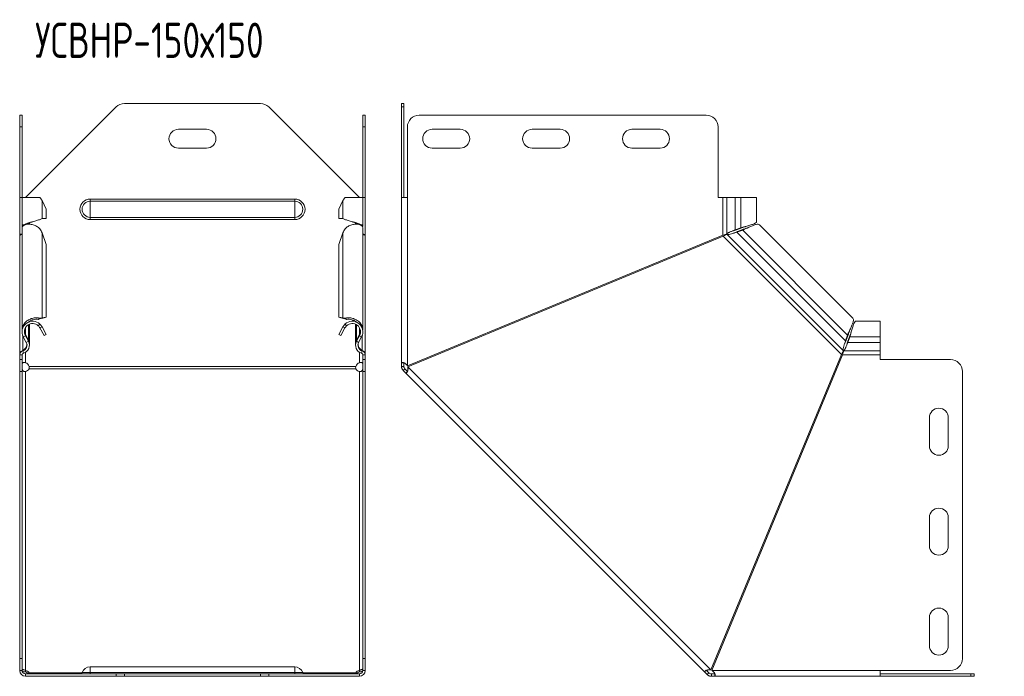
# Model space of a CAD drawing. Header units: millimetres. Extents: x -130 to 765, y -4760 to 292.
# Tile 12 of 13: x -130 to 288, y -333 to -53. Entities that reach past the tile are written whole.
import ezdxf

# ---------------------------------------------------------------- set-up
doc = ezdxf.new("R2010")
doc.units = ezdxf.units.MM
doc.styles.add('SLDTEXTSTYLE0', font='TXT', dxfattribs={"width": 0.7, "bigfont": 'bigfont'})

msp = doc.modelspace()

# ---------------------------------------------------------------- linework, layer by layer
at = {"color": 7, "linetype": 'Continuous', "lineweight": 15}
for p, q in [((-89.44, -90.49), (-127.97, -129.02)), ((-28.04, -89.02), (-85.9, -89.02)), ((14.03, -129.02), (-24.51, -90.49)), ((31.97, -89.02), (32.97, -89.02)), ((31.97, -90.49), (31.97, -89.02)), ((31.97, -90.49), (31.97, -129.02)), ((32.97, -89.02), (32.97, -90.49)), ((32.97, -90.49), (32.97, -129.02)), ((-130.47, -94.02), (-129.47, -94.02)), ((-130.47, -99.02), (-130.47, -94.02)), ((-129.47, -94.02), (-129.47, -99.02)), ((15.53, -94.02), (16.53, -94.02)), ((15.53, -99.02), (15.53, -94.02)), ((16.53, -94.02), (16.53, -99.02)), ((161.62, -94.02), (39.47, -94.02)), ((-130.47, -129.02), (-130.47, -99.02)), ((-129.47, -129.02), (-129.47, -99.02)), ((-50.97, -100.02), (-62.97, -100.02)), ((15.53, -129.02), (15.53, -99.02)), ((16.53, -129.02), (16.53, -99.02)), ((34.47, -99.02), (34.47, -129.02)), ((56.97, -100.02), (44.97, -100.02)), ((99.47, -100.02), (87.47, -100.02)), ((141.97, -100.02), (129.97, -100.02)), ((166.62, -129.02), (166.62, -99.02)), ((-62.97, -108.02), (-50.97, -108.02)), ((44.97, -108.02), (56.97, -108.02)), ((87.47, -108.02), (99.47, -108.02)), ((129.97, -108.02), (141.97, -108.02)), ((-130.47, -144.99), (-130.47, -129.02)), ((-129.47, -129.02), (-130.47, -129.02)), ((-129.47, -129.02), (-129.47, -141.3)), ((-121.87, -129.02), (-129.47, -129.02)), ((15.53, -129.02), (7.92, -129.02)), ((15.53, -141.3), (15.53, -129.02)), ((16.53, -129.02), (15.53, -129.02)), ((16.53, -144.99), (16.53, -129.02)), ((31.97, -199.27), (31.97, -129.02)), ((34.47, -129.02), (31.97, -129.02)), ((168.62, -129.02), (166.62, -129.02)), ((170.35, -129.02), (168.62, -129.02)), ((173.93, -129.02), (170.35, -129.02)), ((173.93, -129.02), (176.31, -129.02)), ((182.96, -129.02), (176.31, -129.02)), ((182.96, -139.31), (182.96, -129.02)), ((-119.23, -134.02), (-120.98, -130.32)), ((-119.23, -134.02), (-119.23, -137.94)), ((7.03, -130.32), (5.28, -134.02)), ((5.28, -134.02), (5.28, -137.94)), ((-120.98, -137.94), (-119.23, -137.94)), ((7.03, -137.94), (5.28, -137.94)), ((-129.47, -141.93), (-129.47, -185.39)), ((-126.36, -140.37), (-126.36, -139.83)), ((-124.95, -139.3), (-124.95, -139.3)), ((11, -139.3), (11, -139.3)), ((12.41, -139.83), (12.41, -140.37)), ((15.53, -185.39), (15.53, -141.93)), ((173.93, -142.77), (176.31, -141.92)), ((174.41, -142.77), (176.79, -141.92)), ((176.31, -141.92), (176.79, -141.92)), ((224, -180.35), (184.23, -140.58)), ((-130.18, -144.99), (-130.47, -144.99)), ((-130.47, -144.99), (-130.47, -145.45)), ((-130.47, -195.77), (-130.47, -145.45)), ((-119.23, -148.99), (-120.98, -144.07)), ((7.03, -144.07), (5.28, -148.99)), ((16.23, -144.99), (16.53, -144.99)), ((16.53, -144.99), (16.53, -145.45)), ((16.53, -195.77), (16.53, -145.45)), ((168.62, -144.99), (34.47, -200.55)), ((34.66, -201.02), (168.81, -145.45)), ((173.4, -144.13), (173.39, -144.14)), ((173.93, -142.77), (174.41, -142.77)), ((177.1, -142.86), (174.63, -143.75)), ((174.63, -143.75), (174.96, -143.41)), ((177.44, -142.52), (174.96, -143.41)), ((177.44, -142.52), (177.1, -142.86)), ((-119.23, -179.92), (-119.23, -148.99)), ((5.28, -179.92), (5.28, -148.99)), ((-120.98, -180.23), (-119.23, -179.92)), ((-119.23, -179.92), (-120.11, -180.25)), ((5.28, -179.92), (7.03, -180.23)), ((6.16, -180.25), (5.28, -179.92)), ((-126.36, -181.84), (-126.36, -181.79)), ((-126.36, -191.22), (-126.36, -182.91)), ((-122.55, -180.85), (-121.87, -180.33)), ((-122.55, -180.85), (-121.93, -180.59)), ((-122.55, -183.57), (-121.87, -182.84)), ((-121.94, -180.59), (-121.63, -180.47)), ((-121.86, -180.56), (-120.11, -180.25)), ((-121.86, -184.47), (-120.98, -184)), ((-121.63, -180.47), (-120.98, -180.23)), ((-120.98, -184), (-119.23, -187.26)), ((5.28, -187.26), (7.03, -184)), ((6.16, -180.25), (7.91, -180.56)), ((7.91, -180.56), (7.03, -180.23)), ((7.91, -184.47), (7.03, -184)), ((7.68, -180.47), (7.99, -180.59)), ((8.6, -180.85), (7.92, -180.33)), ((8.6, -183.57), (7.92, -182.84)), ((7.99, -180.59), (8.6, -180.85)), ((12.41, -181.79), (12.41, -181.84)), ((12.41, -182.91), (12.41, -191.22)), ((235.56, -181.62), (225.27, -181.62)), ((235.56, -188.27), (235.56, -181.62)), ((-127.66, -190.65), (-128.94, -188.27)), ((-126.78, -189.62), (-128.06, -187.15)), ((-126.78, -190.17), (-128.06, -187.8)), ((-121.86, -184.47), (-120.11, -187.73)), ((-119.23, -187.26), (-120.11, -187.73)), ((6.16, -187.73), (5.28, -187.26)), ((6.16, -187.73), (7.91, -184.47)), ((12.83, -189.62), (14.11, -187.15)), ((12.83, -190.17), (14.11, -187.8)), ((13.71, -190.65), (14.99, -188.27)), ((220.83, -189.95), (221.72, -187.48)), ((221.17, -189.62), (222.06, -187.15)), ((221.72, -187.48), (222.06, -187.15)), ((222.66, -187.8), (221.81, -190.17)), ((222.66, -188.27), (221.81, -190.65)), ((222.66, -187.8), (222.66, -188.27)), ((235.56, -190.65), (235.56, -188.27)), ((-127.03, -189.71), (-126.78, -189.62)), ((12.83, -189.62), (13.08, -189.71)), ((220.44, -191.19), (220.45, -191.18)), ((220.83, -189.95), (221.17, -189.62)), ((221.36, -191.79), (221.36, -191.8)), ((221.81, -190.65), (221.81, -190.17)), ((235.56, -194.23), (235.56, -190.65)), ((-130.47, -195.77), (-130.47, -195.96)), ((-130.47, -197.96), (-130.47, -195.96)), ((-129.47, -197.96), (-129.47, -195.96)), ((-129.12, -194.19), (-129.17, -194.06)), ((15.15, -194.23), (15.22, -194.06)), ((15.53, -197.96), (15.53, -195.96)), ((16.53, -195.77), (16.53, -195.96)), ((16.53, -197.96), (16.53, -195.96)), ((219.13, -195.77), (163.57, -329.92)), ((164.03, -330.11), (219.6, -195.96)), ((235.56, -195.96), (235.56, -194.23)), ((235.56, -197.96), (235.56, -195.96)), ((-130.47, -197.96), (-129.47, -197.96)), ((-130.47, -202.96), (-130.47, -197.96)), ((-129.47, -197.96), (-129.47, -202.96)), ((15.53, -197.96), (16.53, -197.96)), ((15.53, -202.96), (15.53, -197.96)), ((16.53, -197.96), (16.53, -202.96)), ((32.97, -199.27), (31.97, -199.27)), ((31.97, -200.82), (31.97, -199.27)), ((32.97, -200.82), (31.97, -200.82)), ((32.97, -200.82), (32.97, -199.27)), ((265.56, -197.96), (235.56, -197.96)), ((-130.47, -325.11), (-130.47, -202.96)), ((-129.47, -325.11), (-129.47, -202.96)), ((15.53, -325.11), (15.53, -202.96)), ((16.53, -325.11), (16.53, -202.96)), ((33.41, -201.88), (32.7, -202.59)), ((33.8, -203.69), (32.7, -202.59)), ((34.51, -202.98), (33.41, -201.88)), ((34.51, -202.98), (33.8, -203.69)), ((33.8, -203.69), (160.89, -330.78)), ((270.56, -325.11), (270.56, -202.96)), ((256.56, -222.61), (256.56, -234.61)), ((264.56, -234.61), (264.56, -222.61)), ((256.56, -265.11), (256.56, -277.11)), ((264.56, -277.11), (264.56, -265.11)), ((256.56, -307.61), (256.56, -319.61)), ((264.56, -319.61), (264.56, -307.61)), ((-130.47, -330.11), (-130.47, -325.11)), ((-129.47, -325.11), (-129.47, -330.11)), ((15.53, -330.11), (15.53, -325.11)), ((16.53, -325.11), (16.53, -330.11)), ((-129.47, -330.11), (-130.47, -330.11)), ((-127.97, -330.07), (-127.97, -330.78)), ((-13.47, -328.61), (-100.47, -328.61)), ((14.03, -330.07), (14.03, -330.78)), ((16.53, -330.11), (15.53, -330.11)), ((161.6, -330.07), (160.89, -330.78)), ((161.99, -331.88), (160.89, -330.78)), ((162.7, -331.17), (161.6, -330.07)), ((235.56, -330.11), (265.56, -330.11)), ((235.56, -332.61), (235.56, -330.11)), ((-127.97, -332.61), (-127.97, -331.61)), ((-127.97, -331.61), (-89.44, -331.61)), ((-127.97, -332.61), (-89.44, -332.61)), ((-126.48, -331.17), (-126.48, -331.61)), ((-89.44, -331.61), (-85.9, -331.61)), ((-85.9, -332.61), (-89.44, -332.61)), ((-85.9, -331.61), (-28.04, -331.61)), ((-85.9, -332.61), (-28.04, -332.61)), ((-28.04, -331.61), (-24.51, -331.61)), ((-24.51, -332.61), (-28.04, -332.61)), ((-24.51, -331.61), (14.03, -331.61)), ((-24.51, -332.61), (14.03, -332.61)), ((12.53, -331.17), (12.53, -331.61)), ((14.03, -332.61), (14.03, -331.61)), ((162.7, -331.17), (161.99, -331.88)), ((163.76, -331.61), (163.76, -332.61)), ((165.31, -331.61), (163.76, -331.61)), ((165.31, -332.61), (163.76, -332.61)), ((165.31, -331.61), (165.31, -332.61)), ((235.56, -332.61), (165.31, -332.61)), ((235.56, -331.61), (274.09, -331.61)), ((235.56, -332.61), (274.09, -332.61)), ((274.09, -331.61), (275.56, -331.61)), ((275.56, -332.61), (274.09, -332.61)), ((275.56, -331.61), (275.56, -332.61))]:
    msp.add_line(p, q, dxfattribs=at)
at = {"color": 7, "linetype": 'Continuous', "lineweight": 0}
for p, q in [((32.97, -90.49), (31.97, -90.49)), ((-129.47, -99.02), (-130.47, -99.02)), ((16.53, -99.02), (15.53, -99.02)), ((-100.47, -130.59), (-100.47, -129.66)), ((-100.47, -129.66), (-13.47, -129.66)), ((-13.47, -130.59), (-13.47, -129.66)), ((34.47, -200.55), (34.47, -129.02)), ((168.62, -144.99), (168.62, -129.02)), ((170.35, -129.02), (170.35, -144.46)), ((173.93, -129.02), (173.93, -142.77)), ((176.31, -129.02), (176.31, -141.92)), ((-120.98, -130.32), (-120.98, -137.94)), ((-100.47, -137.46), (-100.47, -130.59)), ((-100.47, -130.59), (-13.47, -130.59)), ((-13.47, -137.46), (-13.47, -130.59)), ((7.03, -130.32), (7.03, -137.94)), ((-100.47, -137.46), (-13.47, -137.46)), ((-100.47, -138.39), (-100.47, -137.46)), ((-13.47, -138.39), (-13.47, -137.46)), ((-126.78, -140), (-126.78, -140.4)), ((-100.47, -138.39), (-13.47, -138.39)), ((12.83, -140), (12.83, -140.4)), ((-120.98, -180.23), (-120.98, -144.07)), ((7.03, -180.23), (7.03, -144.07)), ((219.13, -195.77), (168.81, -145.45)), ((219.86, -194.06), (170.52, -144.72)), ((220.83, -189.95), (174.63, -143.75)), ((221.72, -187.48), (177.1, -142.86)), ((-126.78, -189.62), (-126.78, -183.12)), ((12.83, -189.62), (12.83, -183.12)), ((-129.17, -194.06), (-129.17, -187.76)), ((-128.94, -188.27), (-128.06, -187.8)), ((-128.06, -187.15), (-128.06, -184.47)), ((14.11, -187.15), (14.11, -184.47)), ((14.99, -188.27), (14.11, -187.8)), ((15.22, -194.06), (15.22, -187.76)), ((235.56, -188.27), (222.66, -188.27)), ((-127.66, -190.65), (-126.78, -190.17)), ((13.71, -190.65), (12.83, -190.17)), ((235.56, -190.65), (221.81, -190.65)), ((-130.47, -195.96), (-129.47, -195.96)), ((-129.17, -194.23), (-128.89, -195.19)), ((-127.97, -199.27), (-127.97, -194.78)), ((14.03, -199.27), (14.03, -194.78)), ((15.22, -194.23), (14.95, -195.19)), ((16.53, -195.96), (15.53, -195.96)), ((235.56, -195.96), (219.6, -195.96)), ((235.56, -194.23), (220.12, -194.23)), ((12.53, -200.82), (-126.48, -200.82)), ((163.57, -329.92), (34.66, -201.02)), ((-129.47, -202.96), (-130.47, -202.96)), ((-127.97, -202.98), (-127.97, -330.07)), ((12.53, -201.88), (-126.48, -201.88)), ((14.03, -202.98), (14.03, -330.07)), ((16.53, -202.96), (15.53, -202.96)), ((-130.47, -325.11), (-129.47, -325.11)), ((15.53, -325.11), (16.53, -325.11)), ((-100.47, -328.61), (-100.47, -330.97)), ((-13.47, -328.61), (-13.47, -330.97)), ((235.56, -330.11), (164.03, -330.11)), ((-126.48, -331.17), (-104.01, -331.17)), ((-103.91, -330.97), (-100.47, -330.97)), ((-100.47, -330.97), (-100.47, -331.61)), ((-100.47, -330.97), (-13.47, -330.97)), ((-89.44, -332.61), (-89.44, -331.61)), ((-85.9, -331.61), (-85.9, -332.61)), ((-28.04, -332.61), (-28.04, -331.61)), ((-24.51, -331.61), (-24.51, -332.61)), ((-13.47, -330.97), (-13.47, -331.61)), ((-10.04, -330.97), (-13.47, -330.97)), ((-9.94, -331.17), (12.53, -331.17)), ((274.09, -332.61), (274.09, -331.61))]:
    msp.add_line(p, q, dxfattribs=at)
at = {"color": 7, "linetype": 'Continuous', "lineweight": 15}
for centre, radius, start, end in [((-85.9, -94.02), 5, 90, 135), ((-28.04, -94.02), 5, 45, 90), ((39.47, -99.02), 5, 90, 180), ((161.62, -99.02), 5, 360, 90), ((-62.97, -104.02), 4, 90, 270), ((-50.97, -104.02), 4, 270, 90), ((44.97, -104.02), 4, 90, 270), ((56.97, -104.02), 4, 270, 90), ((87.47, -104.02), 4, 90, 270), ((99.47, -104.02), 4, 270, 90), ((129.97, -104.02), 4, 90, 270), ((141.97, -104.02), 4, 270, 90), ((-124.96, -186.13), 4.52, 46.7922, 208.2406), ((-124.96, -186.13), 3.52, 46.7922, 208.2406), ((11.01, -186.13), 4.52, 331.7594, 133.2078), ((11.01, -186.13), 3.52, 331.7594, 133.2078), ((-129.86, -191.83), 2.5, 286.0302, 28.2406), ((-129.86, -191.83), 3.5, 286.0302, 28.2406), ((15.91, -191.83), 3.5, 151.7594, 253.9698), ((15.91, -191.83), 2.5, 151.7594, 253.9698), ((-128.67, -195.96), 1.8, 106.0302, 180), ((-128.67, -195.96), 0.8, 106.0302, 180), ((14.73, -195.96), 0.8, 0, 73.9698), ((14.73, -195.96), 1.8, 0, 73.9698), ((-128.85, -201.61), 2.5, 18.3101, 69.4988), ((14.9, -201.61), 2.5, 110.5012, 161.6899), ((265.56, -202.96), 5, 0, 90), ((-128.43, -200.8), 2.23, 281.6976, 330.9102), ((14.48, -200.8), 2.23, 209.0898, 258.3024), ((260.56, -222.61), 4, 0, 180), ((260.56, -234.61), 4, 180, 0), ((260.56, -265.11), 4, 0, 180), ((260.56, -277.11), 4, 180, 0), ((260.56, -307.61), 4, 0, 180), ((260.56, -319.61), 4, 180, 0), ((265.56, -325.11), 5, 270, 0), ((-127.97, -330.11), 2.5, 180, 270), ((-127.97, -330.11), 1.5, 180, 270), ((-128.43, -332.26), 2.23, 29.0898, 78.3024), ((-128.53, -333.16), 2.44, 39.2556, 76.9109), ((-100.47, -332.29), 3.68, 90, 158.9773), ((-13.47, -332.29), 3.68, 21.0227, 90), ((14.48, -332.26), 2.23, 101.6976, 150.9102), ((14.53, -333.08), 2.36, 102.4203, 141.4133), ((14.03, -330.11), 2.5, 270, 0), ((14.03, -330.11), 1.5, 270, 360), ((-104.84, -330.61), 1, 270, 338.9773), ((-9.11, -330.61), 1, 201.0227, 270)]:
    msp.add_arc(centre, radius, start, end, dxfattribs=at)
at = {"color": 7, "linetype": 'Continuous', "lineweight": 0}
for centre, radius, start, end in [((-100.47, -134.02), 4.37, 90, 270), ((-13.47, -134.02), 4.37, 270, 90), ((-100.47, -134.02), 3.43, 90, 270), ((-13.47, -134.02), 3.43, 270, 90)]:
    msp.add_arc(centre, radius, start, end, dxfattribs=at)
at = {"color": 7, "linetype": 'Continuous', "lineweight": 15}
for points in [[(-120.98, -130.32), (-121.21, -129.89), (-121.51, -129.46), (-121.87, -129.02)], [(7.92, -129.02), (7.56, -129.46), (7.26, -129.89), (7.03, -130.32)], [(-120.98, -144.07), (-121.21, -143.46), (-121.51, -142.88), (-121.87, -142.33)], [(7.92, -142.33), (7.56, -142.88), (7.26, -143.46), (7.03, -144.07)], [(-122.55, -183.57), (-122.28, -183.83), (-122.04, -184.13), (-121.86, -184.47)], [(-121.87, -180.33), (-121.51, -180.26), (-121.21, -180.23), (-120.98, -180.23)], [(-121.87, -182.84), (-121.51, -183.18), (-121.21, -183.57), (-120.98, -184)], [(7.03, -180.23), (7.26, -180.23), (7.56, -180.26), (7.92, -180.33)], [(7.03, -184), (7.26, -183.57), (7.56, -183.18), (7.92, -182.84)], [(7.91, -184.47), (8.09, -184.13), (8.33, -183.83), (8.6, -183.57)], [(12.53, -331.17), (12.47, -331.33), (12.44, -331.44), (12.44, -331.51)]]:
    msp.add_open_spline(points, degree=3, dxfattribs=at)
for points, knots in [([(-129.41, -141.3), (-129.4, -141.17), (-129.37, -140.88), (-128.53, -140.43), (-127.16, -139.93), (-125.42, -139.43), (-123.63, -138.94), (-122, -138.44), (-121.32, -138.11), (-120.98, -137.94)], [0, 0, 0, 0, 0.110592, 0.258827, 0.407062, 0.555296, 0.703531, 0.851765, 1, 1, 1, 1]), ([(7.03, -137.94), (7.37, -138.11), (8.05, -138.44), (9.68, -138.94), (11.47, -139.43), (13.21, -139.93), (14.58, -140.43), (15.42, -140.88), (15.45, -141.17), (15.46, -141.3)], [0, 0, 0, 0, 0.1482346, 0.2964692, 0.4447038, 0.5929384, 0.741173, 0.8894076, 1, 1, 1, 1]), ([(-121.87, -142.33), (-122.29, -141.97), (-123.14, -141.23), (-124.73, -140.58), (-126.33, -140.31), (-127.77, -140.42), (-128.84, -140.85), (-129.43, -141.4), (-129.41, -141.79), (-129.41, -141.93)], [0, 0, 0, 0, 0.151489, 0.302978, 0.454467, 0.605956, 0.757445, 0.908934, 1, 1, 1, 1]), ([(-127.77, -140.49), (-127.74, -140.47), (-127.5, -140.28), (-126.64, -139.93), (-125.65, -139.56), (-125.08, -139.35), (-124.96, -139.31)], [0, 0, 0, 0, 0.056264, 0.474547, 0.892831, 1, 1, 1, 1]), ([(15.46, -141.93), (15.47, -141.79), (15.48, -141.4), (14.89, -140.85), (13.82, -140.42), (12.38, -140.31), (10.79, -140.58), (9.19, -141.23), (8.34, -141.97), (7.92, -142.33)], [0, 0, 0, 0, 0.091066, 0.242555, 0.394044, 0.545533, 0.697022, 0.848511, 1, 1, 1, 1]), ([(11.01, -139.31), (11.13, -139.35), (11.7, -139.56), (12.69, -139.93), (13.56, -140.28), (13.79, -140.47), (13.82, -140.49)], [0, 0, 0, 0, 0.107169, 0.525453, 0.943736, 1, 1, 1, 1]), ([(176.31, -141.92), (176.87, -141.75), (177.97, -141.42), (179.79, -140.92), (181.39, -140.43), (182.5, -139.93), (183.01, -139.56), (182.92, -139.35), (182.9, -139.31)], [0, 0, 0, 0, 0.190333, 0.380667, 0.571, 0.761334, 0.951667, 1, 1, 1, 1]), ([(176.79, -141.92), (177.22, -141.75), (177.73, -141.55), (178.28, -141.36), (178.37, -141.32)], [0, 0, 0, 0, 0.83498, 1, 1, 1, 1]), ([(184.21, -140.61), (184.07, -140.51), (183.77, -140.29), (182.85, -140.42), (181.6, -140.85), (180.13, -141.49), (178.56, -142.23), (177.59, -142.65), (177.1, -142.86)], [0, 0, 0, 0, 0.1467418, 0.3173935, 0.4880451, 0.6586967, 0.8293484, 1, 1, 1, 1]), ([(179.19, -141.93), (179.02, -141.99), (178.42, -142.2), (177.84, -142.39), (177.44, -142.52)], [0, 0, 0, 0, 0.2858991, 1, 1, 1, 1]), ([(-130.47, -144.99), (-130.46, -144.94), (-130.42, -144.85), (-130.13, -144.72), (-129.8, -144.61), (-129.55, -144.55), (-129.47, -144.53)], [0, 0, 0, 0, 0.292327, 0.584654, 0.87698, 1, 1, 1, 1]), ([(-129.47, -144.75), (-129.55, -144.75), (-129.8, -144.77), (-130.13, -144.92), (-130.42, -145.16), (-130.46, -145.35), (-130.47, -145.45)], [0, 0, 0, 0, 0.12302, 0.415346, 0.707673, 1, 1, 1, 1]), ([(15.53, -144.53), (15.6, -144.55), (15.85, -144.61), (16.18, -144.72), (16.47, -144.85), (16.51, -144.94), (16.53, -144.99)], [0, 0, 0, 0, 0.12302, 0.415346, 0.707673, 1, 1, 1, 1]), ([(16.53, -145.45), (16.51, -145.35), (16.47, -145.16), (16.18, -144.92), (15.85, -144.77), (15.6, -144.75), (15.53, -144.75)], [0, 0, 0, 0, 0.292327, 0.584654, 0.87698, 1, 1, 1, 1]), ([(168.62, -144.99), (169.01, -144.9), (169.39, -144.81), (170.01, -144.63), (170.24, -144.55), (170.35, -144.46)], [0, 0, 0, 0, 0.5, 0.5, 1, 1, 1, 1]), ([(170.52, -144.72), (170.37, -144.71), (170.12, -144.79), (169.52, -145.07), (169.17, -145.26), (168.81, -145.45)], [0, 0, 0, 0, 0.5, 0.5, 1, 1, 1, 1]), ([(170.35, -144.46), (170.4, -144.39), (170.47, -144.32), (170.65, -144.18), (170.76, -144.11), (171, -143.96), (171.14, -143.9), (171.44, -143.75), (171.61, -143.68), (171.95, -143.54), (172.13, -143.47), (172.5, -143.33), (172.68, -143.26), (173.05, -143.12), (173.24, -143.05), (173.6, -142.91), (173.77, -142.84), (173.93, -142.77)], [0, 0, 0, 0, 0.125, 0.125, 0.25, 0.25, 0.375, 0.375, 0.5, 0.5, 0.625, 0.625, 0.75, 0.75, 0.875, 0.875, 1, 1, 1, 1]), ([(174.63, -143.75), (174.27, -143.85), (173.88, -143.98), (173.09, -144.24), (172.69, -144.38), (171.95, -144.6), (171.6, -144.69), (170.99, -144.78), (170.73, -144.77), (170.52, -144.72)], [0, 0, 0, 0, 0.25, 0.25, 0.5, 0.5, 0.75, 0.75, 1, 1, 1, 1]), ([(172.75, -143.24), (172.88, -143.2), (173.45, -143.05), (173.99, -142.89), (174.41, -142.77)], [0, 0, 0, 0, 0.218513, 1, 1, 1, 1]), ([(174.96, -143.41), (174.73, -143.52), (174.26, -143.72), (173.73, -143.98), (173.44, -144.11), (173.4, -144.13)], [0, 0, 0, 0, 0.4643037, 0.9286074, 1, 1, 1, 1]), ([(-129.41, -185.39), (-129.41, -185.08), (-129.43, -184.26), (-128.84, -182.99), (-127.77, -181.73), (-126.33, -180.79), (-124.73, -180.23), (-123.14, -180.06), (-122.29, -180.24), (-121.87, -180.33)], [0, 0, 0, 0, 0.091066, 0.242555, 0.394044, 0.545533, 0.697022, 0.848511, 1, 1, 1, 1]), ([(-126.64, -182), (-126.44, -181.83), (-125.87, -181.38), (-124.78, -180.96), (-123.54, -180.72), (-122.88, -180.8), (-122.55, -180.85)], [0, 0, 0, 0, 0.16275, 0.441833, 0.720917, 1, 1, 1, 1]), ([(7.92, -180.33), (8.34, -180.24), (9.19, -180.06), (10.79, -180.23), (12.38, -180.79), (13.82, -181.73), (14.89, -182.99), (15.48, -184.26), (15.47, -185.08), (15.46, -185.39)], [0, 0, 0, 0, 0.151489, 0.302978, 0.454467, 0.605956, 0.757445, 0.908934, 1, 1, 1, 1]), ([(8.6, -180.85), (8.93, -180.8), (9.6, -180.72), (10.83, -180.96), (11.92, -181.38), (12.48, -181.83), (12.68, -181.99)], [0, 0, 0, 0, 0.280247, 0.560493, 0.84074, 1, 1, 1, 1]), ([(221.72, -187.48), (221.93, -186.99), (222.36, -186.02), (223.09, -184.46), (223.74, -182.98), (224.16, -181.73), (224.29, -180.81), (224.08, -180.51), (223.98, -180.37)], [0, 0, 0, 0, 0.170652, 0.341303, 0.511955, 0.682607, 0.853258, 1, 1, 1, 1]), ([(225.27, -181.68), (225.23, -181.66), (225.03, -181.57), (224.65, -182.09), (224.15, -183.19), (223.66, -184.79), (223.16, -186.61), (222.83, -187.72), (222.66, -188.27)], [0, 0, 0, 0, 0.048333, 0.238666, 0.429, 0.619333, 0.809667, 1, 1, 1, 1]), ([(222.06, -187.15), (222.19, -186.74), (222.37, -186.19), (222.58, -185.6), (222.63, -185.45)], [0, 0, 0, 0, 0.7398669, 1, 1, 1, 1]), ([(223.26, -186.21), (223.23, -186.3), (223.03, -186.85), (222.83, -187.37), (222.66, -187.8)], [0, 0, 0, 0, 0.16502, 1, 1, 1, 1]), ([(-129.17, -194.06), (-128.83, -193.82), (-128.15, -193.35), (-127.48, -192.32), (-127.41, -191.57), (-127.38, -191.22)], [0, 0, 0, 0, 0.3452988, 0.6905976, 1, 1, 1, 1]), ([(-126.38, -191.22), (-126.37, -191.17), (-126.35, -190.87), (-126.46, -190.32), (-126.67, -189.85), (-126.78, -189.62)], [0, 0, 0, 0, 0.095019, 0.547509, 1, 1, 1, 1]), ([(12.83, -189.62), (12.72, -189.85), (12.51, -190.32), (12.39, -190.95), (12.43, -191.33), (12.44, -191.46)], [0, 0, 0, 0, 0.396144, 0.792289, 1, 1, 1, 1]), ([(13.47, -191.44), (13.5, -191.72), (13.56, -192.39), (14.2, -193.35), (14.88, -193.82), (15.22, -194.06)], [0, 0, 0, 0, 0.261463, 0.630732, 1, 1, 1, 1]), ([(219.86, -194.06), (219.81, -193.85), (219.81, -193.59), (219.89, -192.98), (219.98, -192.63), (220.2, -191.89), (220.34, -191.49), (220.6, -190.71), (220.73, -190.32), (220.83, -189.95)], [0, 0, 0, 0, 0.25, 0.25, 0.5, 0.5, 0.75, 0.75, 1, 1, 1, 1]), ([(221.81, -190.65), (221.67, -190.97), (221.53, -191.34), (221.25, -192.08), (221.11, -192.46), (220.83, -193.14), (220.69, -193.45), (220.41, -193.95), (220.26, -194.13), (220.12, -194.23)], [0, 0, 0, 0, 0.25, 0.25, 0.5, 0.5, 0.75, 0.75, 1, 1, 1, 1]), ([(220.45, -191.18), (220.47, -191.14), (220.6, -190.86), (220.86, -190.32), (221.07, -189.85), (221.17, -189.62)], [0, 0, 0, 0, 0.071393, 0.535696, 1, 1, 1, 1]), ([(221.81, -190.17), (221.74, -190.41), (221.6, -190.88), (221.45, -191.45), (221.37, -191.75), (221.36, -191.79)], [0, 0, 0, 0, 0.464284, 0.928569, 1, 1, 1, 1]), ([(-130.47, -195.77), (-130.47, -195.42), (-130.34, -195.06), (-129.88, -194.46), (-129.54, -194.21), (-129.17, -194.06)], [0, 0, 0, 0, 0.5, 0.5, 1, 1, 1, 1]), ([(15.22, -194.06), (15.6, -194.21), (15.93, -194.46), (16.4, -195.06), (16.53, -195.42), (16.53, -195.77)], [0, 0, 0, 0, 0.5, 0.5, 1, 1, 1, 1]), ([(219.13, -195.77), (219.33, -195.42), (219.52, -195.06), (219.79, -194.46), (219.87, -194.21), (219.86, -194.06)], [0, 0, 0, 0, 0.5, 0.5, 1, 1, 1, 1]), ([(220.12, -194.23), (220.04, -194.34), (219.95, -194.57), (219.77, -195.19), (219.68, -195.58), (219.6, -195.96)], [0, 0, 0, 0, 0.5, 0.5, 1, 1, 1, 1]), ([(-127.97, -199.27), (-128.23, -199.18), (-128.47, -199.14), (-128.87, -199.15), (-129.03, -199.19), (-129.17, -199.31), (-129.2, -199.33), (-129.23, -199.37), (-129.24, -199.37), (-129.25, -199.39), (-129.25, -199.4), (-129.27, -199.42), (-129.28, -199.44), (-129.34, -199.54), (-129.37, -199.63), (-129.45, -199.94), (-129.47, -200.22), (-129.47, -200.55)], [0, 0, 0, 0, 0.25, 0.25, 0.5, 0.5, 0.5625, 0.5625, 0.578125, 0.578125, 0.59375, 0.59375, 0.625, 0.625, 0.75, 0.75, 1, 1, 1, 1]), ([(-129.47, -201.02), (-129.47, -201.42), (-129.44, -201.72), (-129.4, -201.96), (-129.39, -201.98), (-129.39, -202), (-129.38, -202.01), (-129.38, -202.01), (-129.38, -202.02), (-129.38, -202.03), (-129.38, -202.04), (-129.37, -202.06), (-129.37, -202.07), (-129.35, -202.15), (-129.33, -202.21), (-129.26, -202.38), (-129.21, -202.49), (-129.1, -202.64), (-129.06, -202.69), (-129.01, -202.74), (-129, -202.75), (-129, -202.76), (-128.99, -202.76), (-128.99, -202.76), (-128.99, -202.76), (-128.98, -202.77), (-128.97, -202.78), (-128.94, -202.81), (-128.92, -202.82), (-128.83, -202.89), (-128.75, -202.94), (-128.46, -203.04), (-128.23, -203.05), (-127.97, -202.98)], [0, 0, 0, 0, 0.25, 0.25, 0.28125, 0.28125, 0.285156, 0.285156, 0.289062, 0.289062, 0.296875, 0.296875, 0.3125, 0.3125, 0.375, 0.375, 0.5, 0.5, 0.5625, 0.5625, 0.570312, 0.570312, 0.574219, 0.574219, 0.578125, 0.578125, 0.59375, 0.59375, 0.625, 0.625, 0.75, 0.75, 1, 1, 1, 1]), ([(-126.48, -201.88), (-126.41, -201.73), (-126.38, -201.55), (-126.38, -201.19), (-126.41, -201), (-126.48, -200.82)], [0, 0, 0, 0, 0.5, 0.5, 1, 1, 1, 1]), ([(12.53, -200.82), (12.47, -201.04), (12.44, -201.24), (12.44, -201.6), (12.47, -201.76), (12.53, -201.88)], [0, 0, 0, 0, 0.5, 0.5, 1, 1, 1, 1]), ([(15.53, -200.55), (15.53, -200.17), (15.49, -199.89), (15.45, -199.7), (15.44, -199.68), (15.44, -199.66), (15.44, -199.66), (15.44, -199.66), (15.43, -199.65), (15.43, -199.64), (15.43, -199.64), (15.42, -199.62), (15.42, -199.61), (15.4, -199.55), (15.38, -199.51), (15.31, -199.4), (15.26, -199.33), (15.15, -199.25), (15.11, -199.22), (15.06, -199.2), (15.06, -199.19), (15.05, -199.19), (15.05, -199.19), (15.04, -199.19), (15.04, -199.18), (15.03, -199.18), (15.02, -199.18), (14.99, -199.17), (14.98, -199.16), (14.88, -199.13), (14.8, -199.12), (14.51, -199.12), (14.28, -199.17), (14.03, -199.27)], [0, 0, 0, 0, 0.25, 0.25, 0.28125, 0.28125, 0.285156, 0.285156, 0.289062, 0.289062, 0.296875, 0.296875, 0.3125, 0.3125, 0.375, 0.375, 0.5, 0.5, 0.5625, 0.5625, 0.570312, 0.570312, 0.574219, 0.574219, 0.578125, 0.578125, 0.59375, 0.59375, 0.625, 0.625, 0.75, 0.75, 1, 1, 1, 1]), ([(14.03, -202.98), (14.29, -203.05), (14.53, -203.03), (14.92, -202.88), (15.08, -202.74), (15.22, -202.54), (15.25, -202.49), (15.28, -202.43), (15.29, -202.42), (15.3, -202.4), (15.31, -202.38), (15.32, -202.35), (15.34, -202.32), (15.39, -202.18), (15.42, -202.06), (15.5, -201.66), (15.53, -201.36), (15.53, -201.02)], [0, 0, 0, 0, 0.25, 0.25, 0.5, 0.5, 0.5625, 0.5625, 0.578125, 0.578125, 0.59375, 0.59375, 0.625, 0.625, 0.75, 0.75, 1, 1, 1, 1]), ([(31.97, -199.27), (31.97, -199.26), (31.97, -199.24), (31.99, -199.21), (32.01, -199.19), (32.04, -199.17), (32.08, -199.16), (32.12, -199.15), (32.18, -199.15), (32.23, -199.14), (32.3, -199.15), (32.37, -199.15), (32.44, -199.16), (32.51, -199.17), (32.59, -199.19), (32.68, -199.21), (32.76, -199.24), (32.85, -199.26), (32.93, -199.3), (33.02, -199.33), (33.17, -199.4), (33.39, -199.52), (33.67, -199.71), (33.95, -199.95), (34.22, -200.23), (34.38, -200.44), (34.47, -200.55)], [0, 0, 0, 0, 0.03577, 0.070797, 0.105097, 0.138688, 0.171589, 0.203818, 0.235397, 0.266348, 0.296694, 0.326462, 0.355676, 0.384366, 0.41256, 0.440291, 0.467591, 0.494494, 0.521037, 0.547256, 0.573191, 0.65226, 0.733301, 0.817558, 0.906139, 1, 1, 1, 1]), ([(32.7, -202.59), (32.67, -202.55), (32.6, -202.48), (32.5, -202.37), (32.41, -202.25), (32.33, -202.12), (32.26, -202), (32.2, -201.87), (32.14, -201.74), (32.09, -201.61), (32.05, -201.48), (32.02, -201.34), (32, -201.21), (31.98, -201.08), (31.97, -200.95), (31.97, -200.87), (31.97, -200.82)], [0, 0, 0, 0, 0.07817, 0.155117, 0.230882, 0.305507, 0.379038, 0.451522, 0.523007, 0.593545, 0.663189, 0.731994, 0.800017, 0.867318, 0.933958, 1, 1, 1, 1]), ([(33.41, -201.88), (33.26, -201.73), (33.14, -201.55), (33, -201.19), (32.97, -201), (32.97, -200.82)], [0, 0, 0, 0, 0.5, 0.5, 1, 1, 1, 1]), ([(34.66, -201.02), (34.67, -201.09), (34.68, -201.24), (34.7, -201.45), (34.71, -201.65), (34.72, -201.83), (34.72, -201.99), (34.71, -202.13), (34.69, -202.29), (34.65, -202.47), (34.58, -202.69), (34.51, -202.9), (34.42, -203.09), (34.34, -203.27), (34.25, -203.41), (34.17, -203.53), (34.08, -203.62), (34, -203.68), (33.92, -203.72), (33.85, -203.73), (33.82, -203.7), (33.8, -203.69)], [0, 0, 0, 0, 0.05265, 0.101184, 0.145636, 0.186056, 0.222507, 0.255076, 0.283883, 0.336802, 0.391745, 0.449097, 0.509192, 0.572325, 0.625044, 0.680128, 0.737871, 0.798525, 0.86231, 0.929415, 1, 1, 1, 1]), ([(-126.39, -201.93), (-126.39, -201.87), (-126.38, -201.73), (-126.39, -201.59), (-126.39, -201.51)], [0, 0, 0, 0, 0.473871, 1, 1, 1, 1]), ([(-127.97, -330.78), (-128.18, -330.74), (-128.58, -330.68), (-129.08, -330.52), (-129.33, -330.41), (-129.43, -330.37)], [0, 0, 0, 0, 0.40468, 0.77608, 1, 1, 1, 1]), ([(-127.97, -330.07), (-128.1, -330.04), (-128.34, -329.98), (-128.67, -329.87), (-128.94, -329.76), (-129.16, -329.68), (-129.31, -329.64), (-129.36, -329.66), (-129.38, -329.67)], [0, 0, 0, 0, 0.192187, 0.365544, 0.52577, 0.680025, 0.841945, 1, 1, 1, 1]), ([(15.43, -329.66), (15.41, -329.65), (15.36, -329.63), (15.2, -329.68), (14.98, -329.75), (14.7, -329.86), (14.38, -329.97), (14.15, -330.04), (14.03, -330.07)], [0, 0, 0, 0, 0.125459, 0.312307, 0.485018, 0.638368, 0.80789, 1, 1, 1, 1]), ([(15.48, -330.36), (15.37, -330.4), (15.11, -330.51), (14.61, -330.67), (14.23, -330.74), (14.03, -330.78)], [0, 0, 0, 0, 0.245487, 0.603304, 1, 1, 1, 1]), ([(160.89, -330.78), (160.88, -330.77), (160.87, -330.76), (160.86, -330.73), (160.86, -330.7), (160.87, -330.66), (160.89, -330.63), (160.92, -330.59), (160.95, -330.55), (160.99, -330.5), (161.04, -330.46), (161.09, -330.42), (161.15, -330.37), (161.21, -330.33), (161.28, -330.28), (161.35, -330.24), (161.43, -330.2), (161.51, -330.16), (161.59, -330.12), (161.68, -330.08), (161.83, -330.02), (162.07, -329.95), (162.41, -329.89), (162.77, -329.86), (163.16, -329.87), (163.43, -329.9), (163.57, -329.92)], [0, 0, 0, 0, 0.03577, 0.070797, 0.105097, 0.138688, 0.171589, 0.203818, 0.235397, 0.266348, 0.296694, 0.326462, 0.355676, 0.384366, 0.41256, 0.440291, 0.467591, 0.494494, 0.521037, 0.547256, 0.573191, 0.65226, 0.733301, 0.817558, 0.906139, 1, 1, 1, 1]), ([(164.03, -330.11), (164.09, -330.16), (164.21, -330.25), (164.37, -330.39), (164.51, -330.52), (164.64, -330.65), (164.75, -330.76), (164.85, -330.87), (164.95, -330.99), (165.05, -331.16), (165.16, -331.35), (165.25, -331.55), (165.33, -331.75), (165.39, -331.93), (165.44, -332.1), (165.46, -332.23), (165.46, -332.36), (165.45, -332.47), (165.42, -332.55), (165.38, -332.6), (165.34, -332.61), (165.31, -332.61)], [0, 0, 0, 0, 0.05265, 0.101184, 0.145636, 0.186056, 0.222507, 0.255076, 0.283883, 0.336802, 0.391745, 0.449097, 0.509192, 0.572325, 0.625044, 0.680128, 0.737871, 0.798525, 0.86231, 0.929415, 1, 1, 1, 1]), ([(-126.48, -331.61), (-126.41, -331.61), (-126.38, -331.57), (-126.38, -331.41), (-126.41, -331.3), (-126.48, -331.17)], [0, 0, 0, 0, 0.5, 0.5, 1, 1, 1, 1]), ([(163.76, -332.61), (163.71, -332.61), (163.61, -332.61), (163.46, -332.6), (163.31, -332.57), (163.17, -332.54), (163.03, -332.5), (162.89, -332.46), (162.76, -332.41), (162.63, -332.35), (162.51, -332.28), (162.4, -332.21), (162.29, -332.14), (162.18, -332.05), (162.08, -331.97), (162.02, -331.91), (161.99, -331.88)], [0, 0, 0, 0, 0.07817, 0.155117, 0.230881, 0.305507, 0.379038, 0.451521, 0.523007, 0.593545, 0.663188, 0.731993, 0.800017, 0.867318, 0.933958, 1, 1, 1, 1]), ([(163.76, -331.61), (163.54, -331.61), (163.34, -331.57), (162.98, -331.41), (162.82, -331.3), (162.7, -331.17)], [0, 0, 0, 0, 0.5, 0.5, 1, 1, 1, 1])]:
    msp.add_open_spline(points, degree=3, knots=knots, dxfattribs=at)

# ---------------------------------------------------------------- texts
at = {"color": 7, "linetype": 'Continuous', "lineweight": 0, "insert": (-123.94, -54.65), "char_height": 15, "attachment_point": 1, "style": 'SLDTEXTSTYLE0'}
msp.add_mtext('\\M+18454\\M+18452\\M+18442\\M+1844E\\M+18451-150\\M+18487150', dxfattribs=at)

doc.saveas('drawing.dxf')
